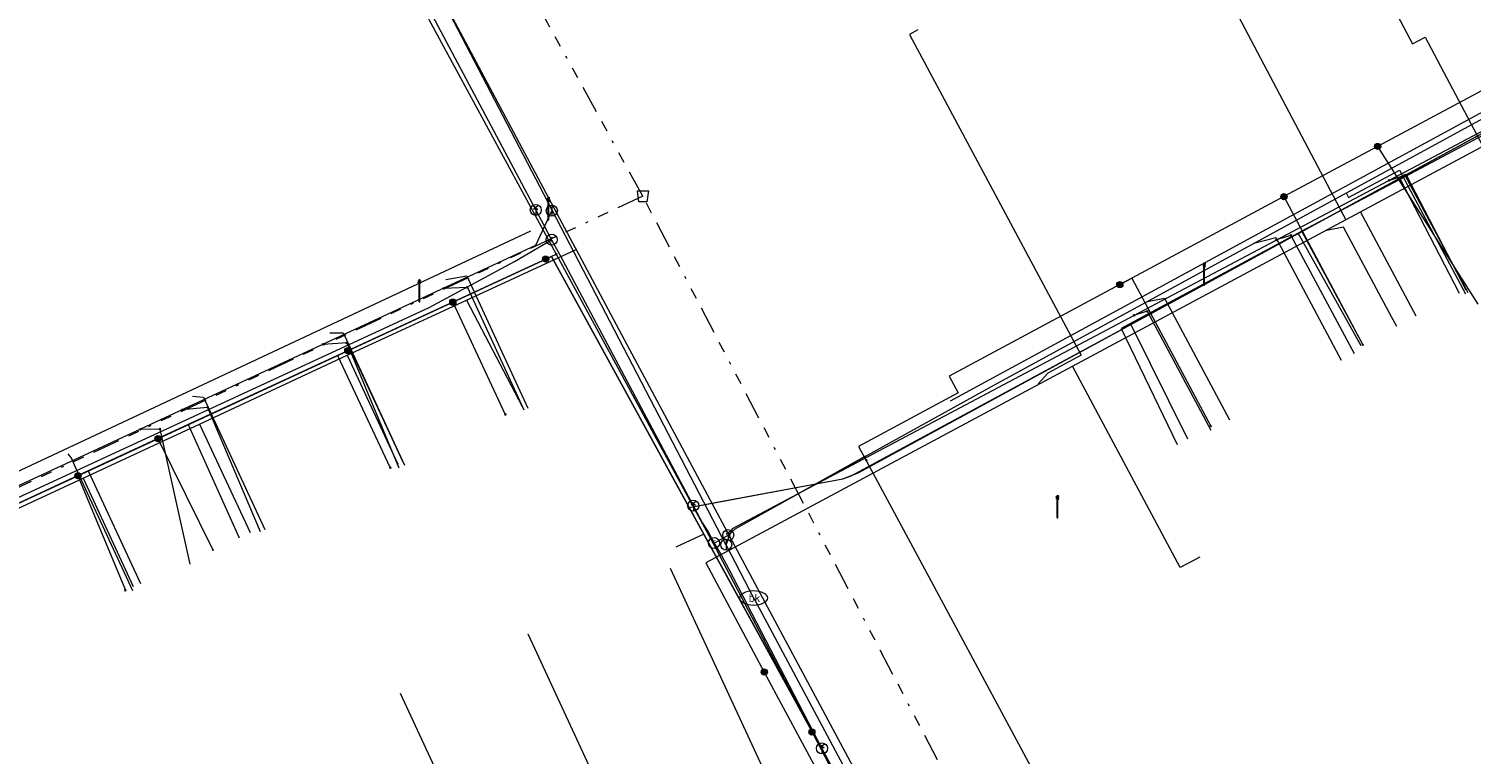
# Model space of a CAD drawing. Header units: metres. Extents: x 154975 to 155642, y 461260 to 461877.
# Tile 45 of 95: x 155311 to 155363, y 461515 to 461542. Entities that reach past the tile are written whole.
import ezdxf
from ezdxf.enums import TextEntityAlignment as Align
from ezdxf.lldxf.tags import DXFTag

# ---------------------------------------------------------------- set-up
doc = ezdxf.new("R2010")
doc.units = ezdxf.units.M
doc.linetypes.add('RI-OVERIG-SO', pattern=[17, 5, -2, 2, -2, 0, -2, 2, -2])
for name, color, linetype, lineweight, true_color in [('B-WE-KL-DATA-G', 3, 'KL-DATA-SO', 18, 0x00ff00), ('B-WE-KL-DATA_HULPSTUK-S', 3, 'Continuous', 18, 0x00ff00), ('B-WE-KL-DATA_KABELBED-G', 3, 'Continuous', 18, 0x00ff00), ('B-WE-KL-DATA_MANTELBUIS-G', 3, 'Continuous', 18, 0x00ff00), ('B-WE-KL-ET_LS-G', 1, 'KL-LS-SO', 18, 0xff0000), ('B-WE-KL-ET_LS-S', 1, 'Continuous', 18, 0xff0000), ('B-WE-KL-ET_LS_HULPSTUK-S', 1, 'Continuous', 18, 0xff0000), ('B-WE-KL-GAS_LD-G', 30, 'KL-GAS_LD-SO', 18, 0xff7f00), ('B-WE-KL-GAS_LD_HULPSTUK-S', 30, 'Continuous', 18, 0xff7f00), ('B-WE-KL-GAS_LD_MANTELBUIS-G', 30, 'Continuous', 18, 0xff7f00), ('B-WE-KL-WATER-G', 5, 'KL-WATER-SO', 18, 0x0000ff), ('B-WE-KL-WATER-S', 5, 'Continuous', 18, 0x0000ff), ('B-WE-KL-WATER_HULPSTUK-S', 5, 'Continuous', 18, 0x0000ff), ('B-WE-RI-VRIJVERVAL-G', 6, 'RI-OVERIG-SO', 18, 0xff00ff), ('B-WE-RI-VRIJVERVAL_HULPSTUK-S', 6, 'Continuous', 18, 0xff00ff), ('V-WE-KL-WATER-G', 5, 'V-KL-WATER-SO', 18, 0x0000ff)]:
    doc.layers.add(name, color=color, linetype=linetype, lineweight=lineweight, true_color=true_color)
doc.styles.add('NLCS-ISO', font='NLCS-ISO.ttf')
tags = doc.linetypes.add('KL-DATA-SO', pattern='A,4,-1,[101,NLCS.SHX,S=0.5,R=0,X=0,Y=0],-1,4,-1,["D",Standard,S=1,R=0,X=-0.25,Y=-0.5],-1.5', length=12.5).pattern_tags.tags
tags[18] = DXFTag(74, 10)
tags = doc.linetypes.add('KL-GAS_LD-SO', pattern='A,4,-1,[69,NLCS.SHX,S=0.5,R=0,X=0,Y=0],-1,4,-1,["L",Standard,S=1,R=0,X=0.25,Y=-0.5],-2', length=13).pattern_tags.tags
tags[18] = DXFTag(74, 10)
tags = doc.linetypes.add('KL-LS-SO', pattern='A,4,-1,[103,NLCS.SHX,S=0.75,R=0,X=0,Y=0],-1,4,-1,["L",Standard,S=1,R=0,X=0,Y=-0.5],-2', length=13).pattern_tags.tags
tags[18] = DXFTag(74, 10)
doc.linetypes.add('KL-WATER-SO', pattern='A,7,-0.5,[168,NLCS.SHX,S=0.75,R=0,X=0.75,Y=0],-2', length=9.5)
doc.linetypes.add('V-KL-WATER-SO', pattern='A,3.5,[24,NLCS.SHX,S=0.5,R=0,X=0,Y=0],3.5,-0.5,[168,NLCS.SHX,S=0.75,R=0,X=0.75,Y=0],-2', length=9.5)

# ---------------------------------------------------------------- blocks, each defined once
blk = doc.blocks.new('SKL-WTB_HULP_BLAASGAT-SO')
at = {"color": 0, "linetype": 'ByBlock', "lineweight": 18}
for points in [[(0.4, 0.73), (-0.4, 0.09)], [(-0.4, 0.73), (0.4, 0.09)], [(0, 0.41), (0, -0.87)]]:
    blk.add_lwpolyline(points, dxfattribs=at)
blk.add_circle((0, 0), 1, dxfattribs=at)
at = {"color": 0, "linetype": 'ByBlock', "lineweight": 18, "style": 'NLCS-ISO', "flags": 1}
for tag, p in [('TYPE', (1.5, 0)), ('OMSCHRIJVING', (1.5, -3)), ('LABEL', (1.5, -1.5))]:
    blk.add_attdef(tag, p, '', height=1, dxfattribs=at)
blk = doc.blocks.new('SKL-WTB_HULP_T STUK-SO')
at = {"color": 0, "linetype": 'ByBlock', "lineweight": 18}
blk.add_circle((0, 0), 1, dxfattribs=at)
at = {"color": 0, "linetype": 'ByBlock', "lineweight": -2, "style": 'NLCS-ISO'}
blk.add_text('T', height=1, dxfattribs=at).set_placement((0, 0), align=Align.MIDDLE_CENTER)
at = {"color": 0, "linetype": 'ByBlock', "lineweight": 18, "style": 'NLCS-ISO', "flags": 1}
for tag, p in [('TYPE', (1.5, 0)), ('OMSCHRIJVING', (1.5, -3)), ('LABEL', (1.5, -1.5))]:
    blk.add_attdef(tag, p, '', height=1, dxfattribs=at)
blk = doc.blocks.new('SKL-WTB_HULP_MOF-SO')
at = {"linetype": 'ByBlock', "lineweight": 18}
h = blk.add_hatch(color=0, dxfattribs=at)
h.dxf.hatch_style = 1
h.paths.add_polyline_path([(-0.5625, 0, 1), (0.5625, 0, 1)])
at = {"color": 0, "linetype": 'ByBlock', "lineweight": 18}
blk.add_circle((0, 0), 0.5625, dxfattribs=at)
at = {"color": 0, "linetype": 'ByBlock', "lineweight": 18, "style": 'NLCS-ISO', "flags": 1}
for tag, p in [('TYPE', (1.5, 0)), ('OMSCHRIJVING', (1.5, -3)), ('LABEL', (1.5, -1.5))]:
    blk.add_attdef(tag, p, '', height=1, dxfattribs=at)
blk = doc.blocks.new('SKL-WTB_HULP_AFSLUITER-SO')
at = {"color": 0, "linetype": 'ByBlock', "lineweight": 18}
blk.add_lwpolyline([(0, 0.8), (0, -0.8)], dxfattribs=at)
blk.add_circle((0, 0), 1, dxfattribs=at)
at = {"color": 0, "linetype": 'ByBlock', "lineweight": 18, "style": 'NLCS-ISO', "flags": 1}
for tag, p in [('TYPE', (1.5, 0)), ('OMSCHRIJVING', (1.5, -3)), ('LABEL', (1.5, -1.5))]:
    blk.add_attdef(tag, p, '', height=1, dxfattribs=at)
blk = doc.blocks.new('SKL-WATER_BRANDKRAAN_BRANDPUT-SO')
at = {"color": 0, "linetype": 'ByBlock', "lineweight": 18}
blk.add_ellipse((0, 0), major_axis=(2.5, 0), ratio=0.54, dxfattribs=at)
at = {"color": 0, "linetype": 'ByBlock', "lineweight": 18, "style": 'NLCS-ISO'}
blk.add_text('bk', height=1.5, dxfattribs=at).set_placement((0.16, 0), align=Align.MIDDLE_CENTER)
blk = doc.blocks.new('SKL-WTB_HULP_OVERIG-SO')
at = {"color": 0, "linetype": 'ByBlock', "lineweight": 18}
for points in [[(-0.14, 0.14), (0.14, -0.14)], [(0.14, 0.14), (-0.14, -0.14)]]:
    blk.add_lwpolyline(points, dxfattribs=at)
at = {"color": 0, "linetype": 'ByBlock', "lineweight": 18, "style": 'NLCS-ISO', "flags": 1}
for tag, p in [('TYPE', (1.5, 0)), ('OMSCHRIJVING', (1.5, -3)), ('LABEL', (1.5, -1.5))]:
    blk.add_attdef(tag, p, '', height=1, dxfattribs=at)
blk = doc.blocks.new('SRI-HULP_AFVOER_OPVANG-SO')
at = {"color": 0, "linetype": 'ByBlock', "lineweight": 18}
blk.add_lwpolyline([(-0.75, -1), (-1, 1), (1, 1), (0.75, -1)], close=True, dxfattribs=at)
at = {"color": 0, "linetype": 'ByBlock', "lineweight": 18, "style": 'NLCS-ISO', "flags": 1}
for tag, p in [('TYPE', (1.5, 0)), ('OMSCHRIJVING', (1.5, -3)), ('LABEL', (1.5, -1.5))]:
    blk.add_attdef(tag, p, '', height=1, dxfattribs=at)
blk = doc.blocks.new('SKL-ET_LS_MAST-SO')
for p, q in [((-0.05, 2.07), (0.05, 2.07)), ((-0.05, -2), (0.05, -2))]:
    blk.add_line(p, q)
for points in [[(-0.18, 1.76), (-0.22, 1.76), (-0.22, 1.84), (-0.18, 1.84), (-0.18, 1.79)], [(-0.18, 1.49), (-0.22, 1.49), (-0.22, 1.57), (-0.18, 1.57), (-0.18, 1.52)], [(-0.18, 1.79), (-0.05, 1.79)], [(-0.18, 1.76), (-0.05, 1.76)], [(-0.18, 1.52), (-0.05, 1.52)], [(-0.18, 1.49), (-0.05, 1.49)], [(-0.05, -2), (-0.05, 2.07)], [(0.05, -2), (0.05, 2.07)], [(0.18, 1.92), (0.05, 1.92)], [(0.18, 1.89), (0.05, 1.89)], [(0.18, 1.66), (0.05, 1.66)], [(0.18, 1.63), (0.05, 1.63)], [(0.18, 1.39), (0.05, 1.39)], [(0.18, 1.36), (0.05, 1.36)], [(0.18, 1.89), (0.22, 1.89), (0.22, 1.97), (0.18, 1.97), (0.18, 1.92)], [(0.18, 1.63), (0.22, 1.63), (0.22, 1.71), (0.18, 1.71), (0.18, 1.66)], [(0.18, 1.36), (0.22, 1.36), (0.22, 1.44), (0.18, 1.44), (0.18, 1.39)]]:
    blk.add_lwpolyline(points)

msp = doc.modelspace()

# ---------------------------------------------------------------- linework, layer by layer
at = {"layer": 'B-WE-KL-DATA-G', "ltscale": 0.2, "flags": 128}
for points in [[(155303.461, 461583.429), (155305.223, 461580.145), (155308.145, 461574.638), (155308.659, 461573.723), (155314.985, 461561.842), (155316.22, 461559.576), (155316.511, 461559.288), (155316.797, 461559.049), (155317.074, 461558.923), (155319.226, 461555.207), (155319.78, 461554.245), (155319.808, 461554.191), (155321.501, 461550.961), (155326.567, 461541.489), (155330.749, 461533.654), (155330.781, 461533.592), (155332.615, 461530.153), (155341.187, 461514.146), (155342.585, 461511.479), (155343.817, 461509.231), (155343.914, 461509.047)], [(155315.842, 461552.356), (155319.808, 461554.191), (155321.501, 461550.961), (155326.567, 461541.489), (155330.749, 461533.654), (155330.781, 461533.592)], [(155354.664, 461486.244), (155354.929, 461486.386), (155352.789, 461490.381), (155346.681, 461502.908), (155342.981, 461509.463), (155334.884, 461524.235), (155340.457, 461525.267), (155341.016, 461525.484), (155370.211, 461541.376), (155372.484, 461537.178)], [(155360.683, 461536.154), (155365.991, 461538.973)], [(155354.664, 461486.244), (155354.929, 461486.386), (155352.789, 461490.381), (155346.681, 461502.908), (155342.981, 461509.463), (155334.884, 461524.235), (155340.457, 461525.267), (155341.016, 461525.484), (155360.907, 461536.312), (155363.072, 461532.133)], [(155354.664, 461486.244), (155354.929, 461486.386), (155352.789, 461490.381), (155346.681, 461502.908), (155342.981, 461509.463), (155334.884, 461524.235), (155340.457, 461525.267), (155341.016, 461525.484), (155360.907, 461536.312), (155363.072, 461532.133)], [(155356.989, 461534.191), (155357.11, 461534.256), (155360.683, 461536.154)], [(155360.683, 461536.154), (155362.833, 461532.01)], [(155354.664, 461486.244), (155354.929, 461486.386), (155352.789, 461490.381), (155346.681, 461502.908), (155342.981, 461509.463), (155334.884, 461524.235), (155340.457, 461525.267), (155341.016, 461525.484), (155357.124, 461534.252), (155359.332, 461530.13)], [(155356.989, 461534.191), (155350.567, 461530.724), (155352.589, 461526.523)], [(155359.273, 461530.103), (155356.989, 461534.191)], [(155326.798, 461531.755), (155330.781, 461533.592)], [(155330.781, 461533.592), (155332.615, 461530.153), (155341.187, 461514.146)], [(155274.134, 461510.149), (155275.132, 461507.995), (155329.889, 461533.346), (155335.419, 461523.259), (155334.394, 461522.785)], [(155354.664, 461486.244), (155354.929, 461486.386), (155352.789, 461490.381), (155346.681, 461502.908), (155342.981, 461509.463), (155329.889, 461533.346), (155275.132, 461507.995), (155274.134, 461510.149)], [(155322.473, 461529.764), (155324.122, 461530.521), (155326.798, 461531.755)], [(155326.798, 461531.755), (155328.817, 461527.891)], [(155354.664, 461486.244), (155354.929, 461486.386), (155352.789, 461490.381), (155346.681, 461502.908), (155342.981, 461509.463), (155334.884, 461524.235), (155340.457, 461525.267), (155341.016, 461525.484), (155350.909, 461530.869), (155352.974, 461526.725)], [(155354.664, 461486.244), (155354.929, 461486.386), (155352.789, 461490.381), (155346.681, 461502.908), (155342.981, 461509.463), (155334.884, 461524.235), (155340.457, 461525.267), (155341.016, 461525.484), (155350.909, 461530.869), (155352.974, 461526.725)], [(155274.134, 461510.149), (155275.132, 461507.995), (155322.594, 461529.969), (155324.485, 461525.885)], [(155317.105, 461527.26), (155322.473, 461529.764)], [(155322.473, 461529.764), (155324.307, 461525.803)], [(155274.134, 461510.149), (155275.132, 461507.995), (155316.698, 461527.239), (155318.55, 461523.133)], [(155312.88, 461525.296), (155315.802, 461526.652), (155317.105, 461527.26)], [(155317.105, 461527.26), (155318.946, 461523.322)], [(155274.134, 461510.149), (155275.132, 461507.995), (155313.071, 461525.56), (155314.964, 461521.472)], [(155307.973, 461523.019), (155312.88, 461525.296)], [(155312.88, 461525.296), (155314.702, 461521.357)]]:
    msp.add_lwpolyline(points, dxfattribs=at)
at = {"layer": 'B-WE-KL-DATA_KABELBED-G', "ltscale": 0.2, "flags": 128}
for points in [[(155319.059, 461553.702), (155323.263, 461545.948), (155330.056, 461533.423)], [(155377.962, 461548.381), (155378.528, 461547.333), (155376.316, 461546.149), (155368.365, 461541.889), (155365.378, 461540.289), (155359.869, 461537.337), (155356.469, 461535.515), (155350.95, 461532.558), (155350.512, 461532.324), (155344.315, 461529.003), (155344.646, 461528.389), (155341.033, 461526.449), (155341.305, 461525.942)], [(155360.907, 461536.312), (155366.185, 461539.185)], [(155359.869, 461537.337), (155363.504, 461531.615)], [(155357.124, 461534.252), (155360.907, 461536.312)], [(155360.907, 461536.312), (155363.072, 461532.133)], [(155356.469, 461535.515), (155359.333, 461530.135)], [(155350.909, 461530.869), (155357.124, 461534.252)], [(155357.124, 461534.252), (155359.332, 461530.13)], [(155271.606, 461506.362), (155277.597, 461509.136), (155278.318, 461509.47), (155285.312, 461512.707), (155286.943, 461513.463), (155287.217, 461513.59), (155294.3, 461516.869), (155296.479, 461517.877), (155296.838, 461518.044), (155304.184, 461521.445), (155305.281, 461521.953), (155306.367, 461522.455), (155312.697, 461525.386), (155315.601, 461526.73), (155322.12, 461529.749), (155322.492, 461529.921), (155324.998, 461531.081), (155326.303, 461531.685), (155330.056, 461533.423)], [(155330.056, 461533.423), (155335.824, 461522.789), (155339.668, 461515.441), (155340.744, 461513.385)], [(155334.884, 461524.235), (155329.889, 461533.346), (155322.594, 461529.969)], [(155350.512, 461532.324), (155350.95, 461532.558), (155353.815, 461527.181)], [(155326.303, 461531.685), (155328.205, 461527.608)], [(155340.76, 461525.385), (155350.909, 461530.869)], [(155350.909, 461530.869), (155352.974, 461526.725)], [(155322.594, 461529.969), (155316.698, 461527.239)], [(155322.492, 461529.921), (155322.12, 461529.749), (155324.031, 461525.675)], [(155322.594, 461529.969), (155324.485, 461525.885)], [(155316.698, 461527.239), (155313.071, 461525.56)], [(155316.698, 461527.239), (155318.55, 461523.133)], [(155315.601, 461526.73), (155317.593, 461522.695)], [(155313.071, 461525.56), (155306.736, 461522.627)], [(155313.071, 461525.56), (155314.964, 461521.472)], [(155341.305, 461525.942), (155343.593, 461521.695), (155347.181, 461514.997), (155355.091, 461500), (155360.245, 461490.231), (155361.964, 461487.603), (155365.636, 461481.991)], [(155312.697, 461525.386), (155314.417, 461521.225)], [(155335.819, 461524.408), (155340.457, 461525.267), (155340.76, 461525.385)], [(155334.884, 461524.235), (155335.819, 461524.408)], [(155335.419, 461523.259), (155334.884, 461524.235)], [(155335.419, 461523.259), (155334.394, 461522.785)], [(155335.419, 461523.259), (155340.985, 461513.104)]]:
    msp.add_lwpolyline(points, dxfattribs=at)
at = {"layer": 'B-WE-KL-DATA_MANTELBUIS-G', "ltscale": 0.2, "flags": 128}
msp.add_lwpolyline([(155335.819, 461524.408), (155340.457, 461525.267), (155340.76, 461525.385)], dxfattribs=at)
at = {"layer": 'B-WE-KL-ET_LS-G', "ltscale": 0.2, "flags": 128}
for points in [[(155416.305, 461567.36), (155416.354, 461567.165), (155416.341, 461566.968), (155416.312, 461566.874), (155416.225, 461566.714), (155416.097, 461566.585), (155403.194, 461558.186), (155413.206, 461539.629), (155417.176, 461532.252), (155401.027, 461523.751), (155390.573, 461526.874), (155380.096, 461546.138), (155335.481, 461522.226), (155337.607, 461518.259)], [(155358.195, 461546.63), (155361.132, 461541.062), (155361.597, 461541.302), (155363.686, 461537.342)], [(155353.665, 461544.24), (155358.712, 461534.677)], [(155343.182, 461541.57), (155342.876, 461541.406), (155349.111, 461529.758), (155347.904, 461529.111), (155347.548, 461528.716), (155347.557, 461528.698)], [(155361.272, 461531.174), (155359.243, 461534.962)], [(155360.378, 461531.149), (155358.632, 461534.407), (155358.018, 461534.282), (155358.009, 461534.3)], [(155360.566, 461530.796), (155360.378, 461531.149)], [(155353.412, 461522.427), (155352.707, 461522.049), (155348.792, 461529.36)], [(155334.191, 461522.033), (155338.682, 461512.334)], [(155329.027, 461519.642), (155329.195, 461519.279)], [(155329.195, 461519.279), (155333.526, 461509.926)], [(155337.607, 461518.259), (155340.362, 461513.119), (155312.493, 461500.101), (155296.406, 461492.651), (155276.043, 461483.138), (155276.512, 461482.259)], [(155324.393, 461517.496), (155328.899, 461507.764)]]:
    msp.add_lwpolyline(points, dxfattribs=at)
at = {"layer": 'B-WE-KL-GAS_LD-G', "ltscale": 0.2, "flags": 128}
for points in [[(155335.783, 461522.94), (155336.299, 461523.228), (155336.545, 461523.455), (155341.022, 461525.953), (155345.96, 461528.685), (155375.292, 461544.688)], [(155325.314, 461542.516), (155325.563, 461542.075), (155329.611, 461534.476)], [(155358.725, 461535.649), (155358.811, 461535.488), (155360.662, 461536.478)], [(155360.662, 461536.478), (155363.062, 461531.992)], [(155329.611, 461534.476), (155329.89, 461533.952)], [(155275.816, 461508.547), (155325.441, 461531.495), (155328.539, 461533.16), (155329.89, 461533.952)], [(155329.89, 461533.952), (155330.184, 461533.4)], [(155355.375, 461533.821), (155356.17, 461534.028)], [(155356.17, 461534.028), (155358.551, 461529.578)], [(155330.184, 461533.4), (155335.368, 461523.667), (155335.573, 461523.347)], [(155326.043, 461532.511), (155326.808, 461532.644), (155326.93, 461532.38)], [(155326.93, 461532.38), (155329.025, 461527.84)], [(155351.513, 461531.714), (155352.133, 461531.825)], [(155352.133, 461531.825), (155354.495, 461527.408)], [(155321.836, 461530.567), (155322.328, 461530.574), (155322.449, 461530.312)], [(155322.449, 461530.312), (155324.545, 461525.772)], [(155316.856, 461528.267), (155317.258, 461528.232), (155317.379, 461527.97)], [(155317.379, 461527.97), (155319.475, 461523.431)], [(155312.326, 461526.174), (155312.456, 461526.014), (155312.576, 461525.753)], [(155312.576, 461525.753), (155314.671, 461521.213)], [(155335.573, 461523.347), (155335.783, 461522.94)], [(155335.783, 461522.94), (155336.053, 461522.489)], [(155336.053, 461522.489), (155336.313, 461522.016), (155339.7, 461515.484), (155340.586, 461513.823)]]:
    msp.add_lwpolyline(points, dxfattribs=at)
at = {"layer": 'B-WE-KL-GAS_LD_MANTELBUIS-G', "ltscale": 0.2, "flags": 128}
msp.add_lwpolyline([(155336.545, 461523.455), (155341.294, 461526.103)], dxfattribs=at)
at = {"layer": 'B-WE-KL-WATER-G', "ltscale": 0.2, "flags": 128}
for points in [[(155336.225, 461522.881), (155336.459, 461523.464), (155351.026, 461531.203), (155374.855, 461543.829)], [(155329.904, 461535.026), (155325.908, 461542.724)], [(155360.279, 461536.106), (155360.855, 461536.3)], [(155360.855, 461536.3), (155363.139, 461532.033)], [(155329.896, 461535.008), (155329.309, 461533.741), (155313.096, 461526.2), (155289.238, 461515.142), (155278.445, 461510.003)], [(155329.904, 461535.026), (155329.896, 461535.008)], [(155336.218, 461522.862), (155329.904, 461535.026)], [(155356.725, 461534.107), (155356.193, 461533.941)], [(155356.725, 461534.107), (155359.015, 461529.826)], [(155326.833, 461532.219), (155325.966, 461532.186)], [(155326.833, 461532.219), (155328.884, 461527.774)], [(155351.508, 461531.352), (155351.026, 461531.203)], [(155351.508, 461531.352), (155353.814, 461527.043)], [(155322.453, 461530.203), (155321.593, 461530.152)], [(155322.453, 461530.203), (155324.338, 461525.676)], [(155317.397, 461527.865), (155316.481, 461527.775)], [(155317.397, 461527.865), (155319.315, 461523.357)], [(155315.671, 461527.078), (155314.955, 461527.065)], [(155315.671, 461527.078), (155316.762, 461522.179)], [(155336.218, 461522.862), (155336.225, 461522.881)], [(155336.218, 461522.862), (155337.219, 461520.946)], [(155337.219, 461520.946), (155337.321, 461520.762), (155340.653, 461514.527)]]:
    msp.add_lwpolyline(points, dxfattribs=at)
at = {"layer": 'B-WE-RI-VRIJVERVAL-G', "ltscale": 0.2, "flags": 128}
for points in [[(155333.2, 461535.53), (155322.21, 461555.52)], [(155333.2, 461535.53), (155276.33, 461509)], [(155343.9, 461515.07), (155333.2, 461535.53)]]:
    msp.add_lwpolyline(points, dxfattribs=at)
at = {"layer": 'V-WE-KL-WATER-G', "ltscale": 0.2, "flags": 128}
for points in [[(155376.316, 461545.463), (155344.36, 461528.086)], [(155272.214, 461507.578), (155329.134, 461534.278)]]:
    msp.add_lwpolyline(points, dxfattribs=at)

# ---------------------------------------------------------------- block references
at = {"layer": 'B-WE-KL-DATA_HULPSTUK-S', "xscale": 0.2, "yscale": 0.2, "zscale": 0.2}
for name, p in [('SKL-WTB_HULP_MOF-SO', (155359.869, 461537.336)), ('SKL-WTB_HULP_OVERIG-SO', (155359.869, 461537.337)), ('SKL-WTB_HULP_MOF-SO', (155356.47, 461535.515)), ('SKL-WTB_HULP_OVERIG-SO', (155356.47, 461535.515)), ('SKL-WTB_HULP_OVERIG-SO', (155330.056, 461533.423)), ('SKL-WTB_HULP_OVERIG-SO', (155330.056, 461533.423)), ('SKL-WTB_HULP_OVERIG-SO', (155330.056, 461533.423)), ('SKL-WTB_HULP_MOF-SO', (155329.675, 461533.247)), ('SKL-WTB_HULP_MOF-SO', (155350.512, 461532.324)), ('SKL-WTB_HULP_OVERIG-SO', (155350.512, 461532.324)), ('SKL-WTB_HULP_MOF-SO', (155326.303, 461531.685)), ('SKL-WTB_HULP_OVERIG-SO', (155326.303, 461531.685)), ('SKL-WTB_HULP_MOF-SO', (155322.492, 461529.921)), ('SKL-WTB_HULP_OVERIG-SO', (155322.492, 461529.921)), ('SKL-WTB_HULP_OVERIG-SO', (155359.333, 461530.135)), ('SKL-WTB_HULP_OVERIG-SO', (155328.205, 461527.608)), ('SKL-WTB_HULP_OVERIG-SO', (155353.815, 461527.181)), ('SKL-WTB_HULP_MOF-SO', (155315.601, 461526.73)), ('SKL-WTB_HULP_OVERIG-SO', (155315.601, 461526.73)), ('SKL-WTB_HULP_OVERIG-SO', (155324.031, 461525.675)), ('SKL-WTB_HULP_OVERIG-SO', (155341.305, 461525.942)), ('SKL-WTB_HULP_OVERIG-SO', (155341.305, 461525.942)), ('SKL-WTB_HULP_MOF-SO', (155312.697, 461525.386)), ('SKL-WTB_HULP_OVERIG-SO', (155312.697, 461525.386)), ('SKL-WTB_HULP_OVERIG-SO', (155317.593, 461522.695)), ('SKL-WTB_HULP_OVERIG-SO', (155314.417, 461521.225)), ('SKL-WTB_HULP_MOF-SO', (155339.335, 461516.077))]:
    msp.add_blockref(name, p, dxfattribs=at)
at = {"layer": 'B-WE-KL-ET_LS-S', "xscale": 0.2, "yscale": 0.2, "zscale": 0.2}
for p in [(155329.775, 461535.076), (155353.576, 461532.703), (155325.09, 461532.091), (155348.249, 461524.256)]:
    msp.add_blockref('SKL-ET_LS_MAST-SO', p, dxfattribs=at)
at = {"layer": 'B-WE-KL-ET_LS_HULPSTUK-S', "xscale": 0.2, "yscale": 0.2, "zscale": 0.2}
msp.add_blockref('SKL-WTB_HULP_MOF-SO', (155337.607, 461518.259), dxfattribs=at)
at = {"layer": 'B-WE-KL-GAS_LD_HULPSTUK-S', "xscale": 0.2, "yscale": 0.2, "zscale": 0.2}
for name, p in [('SKL-WTB_HULP_BLAASGAT-SO', (155329.314, 461535.033)), ('SKL-WTB_HULP_T STUK-SO', (155329.89, 461533.952)), ('SKL-WTB_HULP_BLAASGAT-SO', (155335.033, 461524.295)), ('SKL-WTB_HULP_BLAASGAT-SO', (155336.299, 461523.228)), ('SKL-WTB_HULP_T STUK-SO', (155335.783, 461522.94)), ('SKL-WTB_HULP_BLAASGAT-SO', (155339.7, 461515.484))]:
    msp.add_blockref(name, p, dxfattribs=at)
at = {"layer": 'B-WE-KL-WATER-S', "xscale": 0.2, "yscale": 0.2, "zscale": 0.2}
msp.add_blockref('SKL-WATER_BRANDKRAAN_BRANDPUT-SO', (155337.219, 461520.946), dxfattribs=at)
at = {"layer": 'B-WE-KL-WATER_HULPSTUK-S', "xscale": 0.2, "yscale": 0.2, "zscale": 0.2}
for name, p in [('SKL-WTB_HULP_OVERIG-SO', (155360.279, 461536.106)), ('SKL-WTB_HULP_OVERIG-SO', (155360.855, 461536.3)), ('SKL-WTB_HULP_AFSLUITER-SO', (155329.896, 461535.008)), ('SKL-WTB_HULP_OVERIG-SO', (155356.193, 461533.941)), ('SKL-WTB_HULP_OVERIG-SO', (155356.725, 461534.107)), ('SKL-WTB_HULP_OVERIG-SO', (155325.966, 461532.186)), ('SKL-WTB_HULP_OVERIG-SO', (155326.833, 461532.219)), ('SKL-WTB_HULP_OVERIG-SO', (155351.508, 461531.352)), ('SKL-WTB_HULP_OVERIG-SO', (155351.026, 461531.203)), ('SKL-WTB_HULP_OVERIG-SO', (155321.593, 461530.152)), ('SKL-WTB_HULP_OVERIG-SO', (155322.453, 461530.203)), ('SKL-WTB_HULP_OVERIG-SO', (155316.481, 461527.775)), ('SKL-WTB_HULP_OVERIG-SO', (155317.397, 461527.865)), ('SKL-WTB_HULP_OVERIG-SO', (155314.955, 461527.065)), ('SKL-WTB_HULP_OVERIG-SO', (155315.671, 461527.078)), ('SKL-WTB_HULP_AFSLUITER-SO', (155336.225, 461522.881))]:
    msp.add_blockref(name, p, dxfattribs=at)
at = {"layer": 'B-WE-RI-VRIJVERVAL_HULPSTUK-S', "xscale": 0.2, "yscale": 0.2, "zscale": 0.2}
msp.add_blockref('SRI-HULP_AFVOER_OPVANG-SO', (155333.2, 461535.53), dxfattribs=at)

doc.saveas('drawing.dxf')
